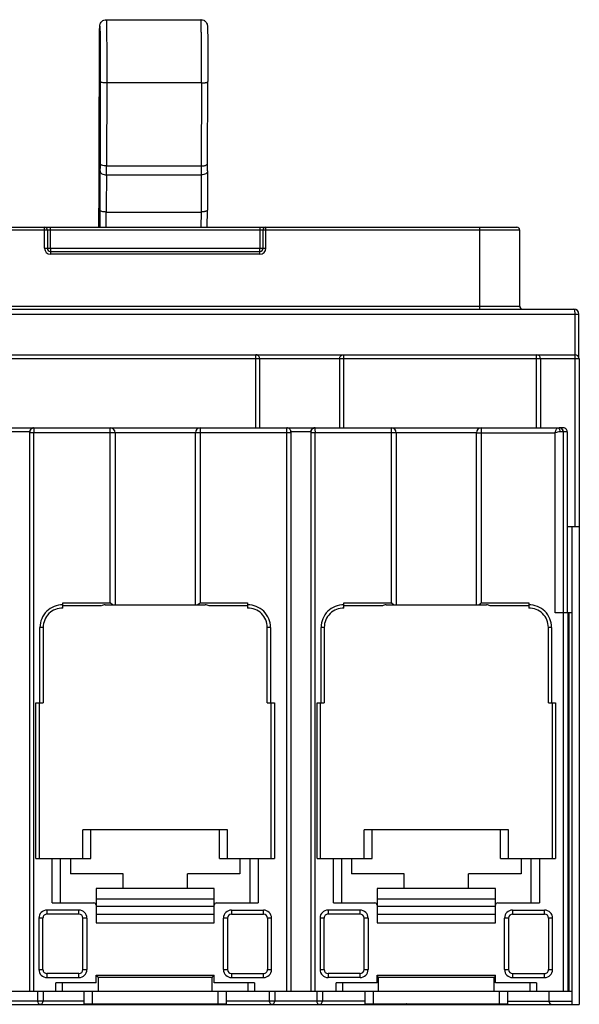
# Model space of a CAD drawing. Header units: millimetres. Extents: x 21 to 161, y 65 to 187.
# Tile 2 of 2: x 92 to 161, y 65 to 187. Entities that reach past the tile are written whole.
import ezdxf

# ---------------------------------------------------------------- set-up
doc = ezdxf.new("R2010")
doc.units = ezdxf.units.MM
doc.header["$LTSCALE"] = 16.350276
doc.layers.get('0').update_dxf_attribs({"linetype": 'CONTINUOUS'})

msp = doc.modelspace()

# ---------------------------------------------------------------- linework, layer by layer
at = {"color": 7, "linetype": 'Continuous'}
for p, q in [((102.38, 187.29), (114.18, 187.29)), ((101.5, 172.37), (101.53, 183.1)), ((101.64, 179.59), (101.61, 169.41)), ((102.45, 179.42), (102.42, 169.09)), ((114.25, 179.42), (102.45, 179.42)), ((114.25, 179.42), (114.22, 169.09)), ((115.01, 169.41), (115.04, 179.59)), ((101.5, 171.69), (101.5, 172.37)), ((102.42, 169.09), (114.22, 169.09)), ((101.5, 168.02), (101.5, 168.47)), ((102.41, 167.98), (114.21, 167.98)), ((101.48, 161.46), (101.49, 166.23)), ((101.58, 163.59), (101.57, 161.46)), ((102.38, 161.46), (102.39, 163.36)), ((102.39, 163.36), (114.19, 163.36)), ((114.19, 163.36), (114.18, 161.46)), ((114.97, 161.46), (114.98, 163.59)), ((153.86, 161.11), (63.1, 161.11)), ((63.45, 161.46), (153.51, 161.46)), ((94.7, 158.86), (94.7, 161.46)), ((95.05, 161.11), (95.05, 158.86)), ((95.45, 158.86), (95.45, 161.46)), ((121.51, 161.46), (121.51, 158.86)), ((121.91, 158.86), (121.91, 161.11)), ((122.26, 158.86), (122.26, 161.46)), ((148.89, 151.66), (148.89, 161.11)), ((153.86, 151.66), (153.86, 161.11)), ((94.7, 158.86), (122.26, 158.86)), ((95.45, 158.46), (95.45, 158.11)), ((95.45, 158.46), (121.51, 158.46)), ((121.51, 158.11), (95.45, 158.11)), ((121.51, 158.11), (121.51, 158.46)), ((21.48, 151.26), (160.62, 151.26)), ((63.1, 151.66), (153.86, 151.66)), ((20.98, 150.66), (161.22, 150.66)), ((160.72, 150.66), (160.72, 145.6)), ((161.22, 145.21), (161.22, 150.66)), ((161.26, 145.1), (26.45, 145.1)), ((26.95, 145.6), (160.76, 145.6)), ((120.99, 136.5), (120.99, 145.6)), ((121.49, 136.5), (121.49, 145.1)), ((131.44, 145.1), (131.44, 136.5)), ((131.94, 145.6), (131.94, 136.5)), ((155.96, 136.5), (155.96, 145.6)), ((156.46, 145.1), (156.46, 136.5)), ((160.77, 124.2), (160.77, 145.1)), ((161.26, 145.1), (161.26, 124.2)), ((79.08, 136.5), (93.29, 136.5)), ((93.09, 136.41), (93.37, 136.5)), ((93.37, 136.5), (114.06, 136.5)), ((93.37, 136.33), (93.37, 135.9)), ((102.88, 114.74), (102.88, 136.5)), ((114.08, 136.5), (128.29, 136.5)), ((114.08, 136.5), (114.08, 114.74)), ((124.88, 135.9), (124.87, 136.33)), ((128.09, 136.41), (128.37, 136.5)), ((128.37, 136.5), (149.06, 136.5)), ((128.37, 136.33), (128.38, 135.9)), ((137.88, 114.74), (137.88, 136.5)), ((149.08, 136.5), (158.77, 136.5)), ((149.08, 136.5), (149.08, 114.74)), ((159.29, 136.5), (158.79, 136.5)), ((92.87, 136), (90.37, 136)), ((92.84, 136), (92.84, 66.39)), ((92.87, 66.39), (92.87, 135.9)), ((113.47, 135.9), (92.87, 135.9)), ((93.37, 66.39), (93.37, 135.9)), ((103.48, 135.9), (103.48, 114.49)), ((125.38, 135.9), (113.48, 135.9)), ((113.48, 114.49), (113.48, 135.9)), ((124.88, 66.39), (124.88, 135.9)), ((127.87, 136), (125.38, 136)), ((125.38, 135.93), (125.38, 66.39)), ((127.84, 136), (127.84, 66.39)), ((148.47, 135.9), (127.88, 135.9)), ((127.88, 66.39), (127.88, 135.9)), ((128.38, 66.39), (128.38, 135.9)), ((138.48, 135.9), (138.48, 114.49)), ((148.48, 135.9), (158.27, 135.9)), ((148.48, 114.49), (148.48, 135.9)), ((158.27, 113.49), (158.27, 135.9)), ((159.27, 136), (158.87, 136)), ((159.27, 136), (159.27, 66.39)), ((159.79, 136), (159.3, 136)), ((159.3, 113.49), (159.3, 136)), ((159.79, 136), (159.79, 113.49)), ((161.28, 124.2), (159.79, 124.2)), ((160.36, 124.2), (160.36, 113.49)), ((161.28, 124.2), (161.28, 64.76)), ((96.98, 114.74), (102.88, 114.74)), ((96.98, 114.07), (96.98, 114.74)), ((101.77, 114.34), (96.98, 114.34)), ((102.24, 114.49), (114.72, 114.49)), ((114.08, 114.74), (119.98, 114.74)), ((119.98, 114.34), (115.19, 114.34)), ((119.98, 114.74), (119.98, 114.07)), ((131.98, 114.74), (137.88, 114.74)), ((131.98, 114.07), (131.98, 114.74)), ((136.77, 114.34), (131.98, 114.34)), ((137.24, 114.49), (149.72, 114.49)), ((149.08, 114.74), (154.98, 114.74)), ((154.98, 114.34), (150.19, 114.34)), ((154.98, 114.74), (154.98, 114.07)), ((159.87, 113.49), (158.27, 113.49)), ((159.87, 113.49), (159.87, 66.39)), ((160.39, 113.49), (159.9, 113.49)), ((159.9, 66.39), (159.9, 113.49)), ((159.98, 113.49), (159.98, 66.39)), ((160.39, 66.39), (160.39, 113.49)), ((94.53, 111.67), (94.13, 111.67)), ((94.13, 102.29), (94.13, 111.67)), ((94.53, 111.67), (94.53, 102.29)), ((122.83, 111.67), (122.43, 111.67)), ((122.43, 102.29), (122.43, 111.67)), ((122.83, 111.67), (122.83, 102.29)), ((129.53, 111.67), (129.13, 111.67)), ((129.13, 102.29), (129.13, 111.67)), ((129.53, 111.67), (129.53, 102.29)), ((157.83, 111.67), (157.43, 111.67)), ((157.43, 102.29), (157.43, 111.67)), ((157.83, 111.67), (157.83, 102.29)), ((93.63, 102.29), (94.53, 102.29)), ((93.63, 82.91), (93.63, 102.29)), ((94.03, 102.29), (94.03, 82.91)), ((122.43, 102.29), (123.33, 102.29)), ((122.93, 82.91), (122.93, 102.29)), ((123.33, 102.29), (123.33, 82.91)), ((128.63, 102.29), (129.53, 102.29)), ((128.63, 82.91), (128.63, 102.29)), ((129.03, 102.29), (129.03, 82.91)), ((157.43, 102.29), (158.33, 102.29)), ((157.93, 82.91), (157.93, 102.29)), ((158.33, 102.29), (158.33, 82.91)), ((117.48, 86.47), (99.48, 86.47)), ((99.48, 82.91), (99.48, 86.47)), ((100.48, 82.91), (100.48, 86.47)), ((116.48, 82.91), (116.48, 86.47)), ((117.48, 82.91), (117.48, 86.47)), ((152.48, 86.47), (134.48, 86.47)), ((134.48, 82.91), (134.48, 86.47)), ((135.48, 82.91), (135.48, 86.47)), ((151.48, 82.91), (151.48, 86.47)), ((152.48, 82.91), (152.48, 86.47)), ((93.63, 82.91), (100.48, 82.91)), ((95.66, 77.39), (95.66, 82.91)), ((96.66, 82.91), (96.66, 77.39)), ((97.93, 82.91), (97.93, 80.99)), ((116.48, 82.91), (123.33, 82.91)), ((119.03, 82.91), (119.03, 80.99)), ((120.31, 77.39), (120.31, 82.91)), ((121.31, 82.91), (121.31, 77.39)), ((128.63, 82.91), (135.48, 82.91)), ((130.66, 77.39), (130.66, 82.91)), ((131.66, 82.91), (131.66, 77.39)), ((132.93, 82.91), (132.93, 80.99)), ((151.48, 82.91), (158.33, 82.91)), ((154.03, 82.91), (154.03, 80.99)), ((155.31, 77.39), (155.31, 82.91)), ((156.31, 82.91), (156.31, 77.39)), ((104.48, 80.99), (97.93, 80.99)), ((104.48, 79.23), (104.48, 80.99)), ((119.03, 80.99), (112.48, 80.99)), ((112.48, 79.23), (112.48, 80.99)), ((139.48, 80.99), (132.93, 80.99)), ((139.48, 79.23), (139.48, 80.99)), ((154.03, 80.99), (147.48, 80.99)), ((147.48, 79.23), (147.48, 80.99)), ((115.83, 79.16), (101.13, 79.16)), ((101.13, 79.16), (101.13, 74.9)), ((104.48, 79.23), (112.48, 79.23)), ((115.83, 74.9), (115.83, 79.16)), ((150.83, 79.16), (136.13, 79.16)), ((136.13, 79.16), (136.13, 74.9)), ((139.48, 79.23), (147.48, 79.23)), ((150.83, 74.9), (150.83, 79.16)), ((95.66, 77.39), (100.83, 77.39)), ((101.13, 77.89), (115.83, 77.89)), ((116.13, 77.39), (121.31, 77.39)), ((130.66, 77.39), (135.83, 77.39)), ((136.13, 77.89), (150.83, 77.89)), ((151.13, 77.39), (156.31, 77.39)), ((98.98, 76.49), (95, 76.49)), ((95, 76.49), (95, 75.99)), ((98.98, 75.99), (95, 75.99)), ((98.98, 75.99), (98.98, 76.49)), ((101.13, 76.99), (115.83, 76.99)), ((101.13, 76), (115.83, 76)), ((117.98, 76.49), (121.96, 76.49)), ((117.98, 76.49), (117.98, 75.99)), ((117.98, 75.99), (121.96, 75.99)), ((121.96, 75.99), (121.96, 76.49)), ((133.98, 76.49), (130, 76.49)), ((130, 76.49), (130, 75.99)), ((133.98, 75.99), (130, 75.99)), ((133.98, 75.99), (133.98, 76.49)), ((136.13, 76.99), (150.83, 76.99)), ((136.13, 76), (150.83, 76)), ((152.98, 76.49), (156.96, 76.49)), ((152.98, 76.49), (152.98, 75.99)), ((152.98, 75.99), (156.96, 75.99)), ((156.96, 75.99), (156.96, 76.49)), ((94.5, 75.49), (94, 75.49)), ((94, 75.49), (94, 69.09)), ((94.5, 69.09), (94.5, 75.49)), ((99.98, 75.49), (99.48, 75.49)), ((99.48, 69.09), (99.48, 75.49)), ((99.98, 75.49), (99.98, 69.09)), ((101.13, 74.9), (115.83, 74.9)), ((117.48, 75.49), (116.98, 75.49)), ((116.98, 69.09), (116.98, 75.49)), ((117.48, 75.49), (117.48, 69.09)), ((122.96, 75.49), (122.46, 75.49)), ((122.46, 75.49), (122.46, 69.09)), ((122.96, 69.09), (122.96, 75.49)), ((129.5, 75.49), (129, 75.49)), ((129, 75.49), (129, 69.09)), ((129.5, 69.09), (129.5, 75.49)), ((134.98, 75.49), (134.48, 75.49)), ((134.48, 69.09), (134.48, 75.49)), ((134.98, 75.49), (134.98, 69.09)), ((136.13, 74.9), (150.83, 74.9)), ((152.48, 75.49), (151.98, 75.49)), ((151.98, 69.09), (151.98, 75.49)), ((152.48, 75.49), (152.48, 69.09)), ((157.96, 75.49), (157.46, 75.49)), ((157.46, 75.49), (157.46, 69.09)), ((157.96, 69.09), (157.96, 75.49)), ((94, 69.09), (94.5, 69.09)), ((99.48, 69.09), (99.98, 69.09)), ((116.98, 69.09), (117.48, 69.09)), ((122.46, 69.09), (122.96, 69.09)), ((129, 69.09), (129.5, 69.09)), ((134.48, 69.09), (134.98, 69.09)), ((151.98, 69.09), (152.48, 69.09)), ((157.46, 69.09), (157.96, 69.09)), ((98.98, 68.59), (95, 68.59)), ((95, 68.59), (95, 68.09)), ((95, 68.09), (98.98, 68.09)), ((101.13, 67.43), (96.12, 67.43)), ((96.12, 66.39), (96.12, 67.43)), ((96.91, 67.43), (96.91, 66.39)), ((98.98, 68.09), (98.98, 68.59)), ((101.13, 68.39), (115.83, 68.39)), ((101.13, 67.43), (101.13, 68.39)), ((115.56, 68.09), (101.4, 68.09)), ((101.4, 66.39), (101.4, 68.09)), ((115.56, 66.39), (115.56, 68.09)), ((115.83, 67.43), (115.83, 68.39)), ((120.84, 67.43), (115.83, 67.43)), ((117.98, 68.59), (121.96, 68.59)), ((117.98, 68.59), (117.98, 68.09)), ((117.98, 68.09), (121.96, 68.09)), ((120.05, 66.39), (120.05, 67.43)), ((120.84, 67.43), (120.84, 66.39)), ((121.96, 68.09), (121.96, 68.59)), ((133.98, 68.59), (130, 68.59)), ((130, 68.59), (130, 68.09)), ((133.98, 68.09), (130, 68.09)), ((136.13, 67.43), (131.01, 67.43)), ((131.01, 66.39), (131.01, 67.43)), ((131.79, 67.43), (131.79, 66.39)), ((133.98, 68.09), (133.98, 68.59)), ((136.13, 68.39), (150.83, 68.39)), ((136.13, 67.43), (136.13, 68.39)), ((150.68, 68.09), (136.28, 68.09)), ((136.28, 66.39), (136.28, 68.09)), ((150.68, 66.39), (150.68, 68.09)), ((150.83, 67.43), (150.83, 68.39)), ((155.96, 67.43), (150.83, 67.43)), ((152.98, 68.59), (156.96, 68.59)), ((152.98, 68.59), (152.98, 68.09)), ((152.98, 68.09), (156.96, 68.09)), ((155.17, 66.39), (155.17, 67.43)), ((155.96, 67.43), (155.96, 66.39)), ((156.96, 68.09), (156.96, 68.59)), ((57.87, 66.39), (92.84, 66.39)), ((92.87, 66.39), (127.84, 66.39)), ((93.82, 66.39), (93.82, 65.16)), ((94.53, 66.39), (94.53, 65.16)), ((99.63, 64.82), (99.63, 66.39)), ((100.63, 66.39), (100.63, 64.82)), ((116.33, 64.82), (116.33, 66.39)), ((117.33, 66.39), (117.33, 64.82)), ((122.67, 66.39), (122.67, 65.16)), ((123.37, 66.39), (123.37, 65.16)), ((127.88, 66.39), (159.87, 66.39)), ((128.59, 66.39), (128.59, 65.16)), ((129.29, 66.39), (129.29, 65.16)), ((134.63, 64.82), (134.63, 66.39)), ((135.63, 66.39), (135.63, 64.82)), ((151.33, 64.82), (151.33, 66.39)), ((152.33, 66.39), (152.33, 64.82)), ((157.48, 66.39), (157.48, 65.16)), ((159.9, 66.39), (160.39, 66.39)), ((160.36, 66.39), (160.36, 65.16)), ((99.63, 65.16), (82.33, 65.16)), ((134.63, 65.16), (117.33, 65.16)), ((152.33, 65.16), (160.36, 65.16)), ((20.98, 64.76), (161.28, 64.76)), ((99.63, 64.82), (117.33, 64.82)), ((134.63, 64.82), (152.33, 64.82))]:
    msp.add_line(p, q, dxfattribs=at)
msp.add_lwpolyline([(125.38, 135.93), (125.37, 136.01), (125.37, 136.08), (125.35, 136.17), (125.3, 136.26), (125.24, 136.34), (125.16, 136.42), (125.06, 136.47), (124.95, 136.5), (124.87, 136.5)], dxfattribs=at)
for centre, radius, start, end in [((-1384.14, 170.42), 1485.63, 359.92474, 0.04886), ((1089.2, 161.01), 987.62, 179.56749, 179.85061), ((1131.98, 160.44), 1029.6, 179.58063, 179.83749), ((1048.15, 160.93), 933.96, 179.56748, 179.85064), ((1203.44, 160.5), 1088.47, 179.58061, 179.8375), ((94.7, 161.11), 0.35, 0, 90), ((122.26, 161.11), 0.35, 90, 180), ((153.51, 161.11), 0.35, 360, 90), ((95.45, 158.86), 0.75, 180, 270), ((95.45, 158.86), 0.4, 180, 270), ((121.51, 158.86), 0.75, 270, 360), ((121.51, 158.86), 0.4, 270, 360), ((154.26, 151.66), 0.4, 180, 269.9637), ((160.62, 150.66), 0.6, 0.0497, 90.0496), ((155.96, 145.1), 0.5, 359.9986, 89.9986), ((160.76, 145.1), 0.5, 359.9986, 89.9986), ((93.34, 136), 0.499, 121.4244, 179.9464), ((93.37, 136), 0.5, 124.852, 179.9756), ((93.34, 136), 0.505, 90.0247, 99.9075), ((102.88, 135.9), 0.6, 0, 90), ((114.08, 135.9), 0.6, 90, 180), ((128.34, 136), 0.499, 121.0422, 179.945), ((128.37, 136), 0.5, 124.852, 179.9756), ((128.34, 136), 0.506, 90.0305, 101.0383), ((137.88, 135.9), 0.6, 0, 90), ((149.08, 135.9), 0.6, 90, 180), ((158.77, 136), 0.5, 359.9993, 89.9987), ((159.29, 136), 0.5, 0.0781, 66.416), ((96.93, 111.67), 2.8, 88.9765, 180), ((96.93, 111.67), 2.4, 88.8059, 180), ((102.24, 113.69), 0.8, 90, 125.6591), ((114.72, 113.69), 0.8, 54.3409, 90), ((120.03, 111.67), 2.8, 360, 91.0235), ((120.03, 111.67), 2.4, 0, 91.1941), ((131.93, 111.67), 2.8, 88.9765, 180), ((131.93, 111.67), 2.4, 88.8059, 180), ((137.24, 113.69), 0.8, 90, 125.6591), ((149.72, 113.69), 0.8, 54.3409, 90), ((155.03, 111.67), 2.8, 360, 91.0235), ((155.03, 111.67), 2.4, 0, 91.1941), ((100.83, 77.09), 0.3, 359.974, 89.987), ((116.13, 77.09), 0.3, 90, 180.0077), ((135.83, 77.09), 0.3, 359.9725, 89.9863), ((151.13, 77.09), 0.3, 90.0001, 180.007), ((95, 75.49), 1, 89.9377, 179.9396), ((95, 75.49), 0.5, 89.9359, 179.9562), ((98.98, 75.49), 1, 0, 90), ((98.98, 75.49), 0.5, 0, 90), ((117.98, 75.49), 1, 90, 180), ((117.98, 75.49), 0.5, 90, 180), ((121.96, 75.49), 1, 0.0608, 90.0624), ((121.96, 75.49), 0.5, 0.0672, 90.0584), ((130, 75.49), 1, 89.9446, 179.9398), ((130, 75.49), 0.5, 89.9398, 179.9434), ((133.98, 75.49), 1, 0, 90), ((133.98, 75.49), 0.5, 0, 90), ((152.98, 75.49), 1, 90, 180), ((152.98, 75.49), 0.5, 90, 180), ((156.96, 75.49), 1, 0.0559, 90.063), ((156.96, 75.49), 0.5, 0.0607, 90.0579), ((95, 69.09), 1, 180.0548, 270.0615), ((95, 69.09), 0.5, 180.0576, 270.0594), ((98.98, 69.09), 1, 270, 360), ((98.98, 69.09), 0.5, 270, 360), ((117.98, 69.09), 1, 180, 270), ((117.98, 69.09), 0.5, 180, 270), ((121.96, 69.09), 1, 269.9449, 359.9391), ((121.96, 69.09), 0.5, 269.9393, 359.9437), ((130, 69.09), 1, 180.0559, 270.063), ((130, 69.09), 0.5, 180.0607, 270.0579), ((133.98, 69.09), 1, 270, 360), ((133.98, 69.09), 0.5, 270, 360), ((152.98, 69.09), 1, 180, 270), ((152.98, 69.09), 0.5, 180, 270), ((156.96, 69.09), 1, 269.9446, 359.9398), ((156.96, 69.09), 0.5, 269.9398, 359.9434), ((157.88, 65.16), 0.4, 180, 270)]:
    msp.add_arc(centre, radius, start, end, dxfattribs=at)
for centre, start_param, end_param in [((100.04, 68.09), 0, 0.639561), ((116.91, 68.09), 8.783051, 9.424778), ((134.93, 68.09), 0, 0.47496), ((152.03, 68.09), 8.949818, 9.424778)]:
    msp.add_ellipse(centre, major_axis=(1.35, 0), ratio=0.221695, start_param=start_param, end_param=end_param, dxfattribs=at)
for points, knots in [([(101.55, 185.34), (101.55, 185.54), (101.55, 185.82), (101.56, 186.16), (101.57, 186.34), (101.57, 186.49), (101.59, 186.67), (101.67, 186.88), (101.83, 187.1), (102.09, 187.26), (102.28, 187.29), (102.38, 187.29)], [0, 0, 0, 0, 0.251693, 0.346445, 0.42032, 0.476223, 0.54257, 0.637211, 0.756431, 0.877877, 1, 1, 1, 1]), ([(101.55, 185.33), (101.55, 185.41), (101.55, 185.57), (101.55, 185.79), (101.56, 185.98), (101.56, 186.14), (101.57, 186.27), (101.57, 186.37), (101.57, 186.44), (101.58, 186.47), (101.58, 186.49), (101.59, 186.49), (101.58, 186.48), (101.59, 186.46), (101.59, 186.43), (101.59, 186.4), (101.59, 186.35), (101.6, 186.28), (101.6, 186.17), (101.6, 186.01), (101.61, 185.83), (101.61, 185.53), (101.62, 185.08), (101.63, 184.47), (101.63, 183.78), (101.64, 182.73), (101.64, 181.33), (101.64, 180.18), (101.64, 179.59)], [0, 0, 0, 0, 0.030687, 0.058022, 0.08183, 0.101938, 0.11822, 0.130614, 0.139059, 0.143511, 0.144262, 0.144668, 0.146003, 0.148329, 0.151653, 0.155977, 0.161294, 0.167595, 0.183108, 0.202431, 0.225477, 0.252112, 0.31553, 0.391339, 0.477876, 0.573271, 0.782154, 1, 1, 1, 1]), ([(102.38, 187.29), (102.38, 187.29), (102.38, 187.29), (102.39, 187.28), (102.39, 187.27), (102.39, 187.24), (102.39, 187.2), (102.4, 187.13), (102.4, 187.04), (102.4, 186.93), (102.41, 186.8), (102.41, 186.6), (102.42, 186.3), (102.42, 185.89), (102.43, 185.42), (102.43, 184.89), (102.44, 184.3), (102.44, 183.44), (102.45, 182.3), (102.45, 180.88), (102.45, 179.91), (102.45, 179.42)], [0, 0, 0, 0, 0.000391, 0.001368, 0.002964, 0.005184, 0.011492, 0.020283, 0.031541, 0.045235, 0.061317, 0.079739, 0.123396, 0.175704, 0.236031, 0.303692, 0.377875, 0.45773, 0.630582, 0.814237, 1, 1, 1, 1]), ([(114.18, 187.29), (114.3, 187.29), (114.53, 187.24), (114.81, 187.03), (114.94, 186.77), (114.98, 186.57), (114.99, 186.4), (115, 186.19), (115.01, 185.93), (115.01, 185.6), (115.02, 185.19), (115.02, 184.53), (115.03, 183.59), (115.04, 182.34), (115.04, 180.98), (115.04, 180.06), (115.04, 179.59)], [0, 0, 0, 0, 0.042873, 0.085397, 0.125081, 0.144763, 0.163325, 0.187107, 0.219496, 0.26068, 0.310289, 0.367727, 0.502989, 0.659235, 0.827962, 1, 1, 1, 1]), ([(114.25, 179.42), (114.25, 179.91), (114.25, 180.88), (114.25, 182.3), (114.24, 183.44), (114.24, 184.3), (114.23, 184.89), (114.23, 185.42), (114.22, 185.89), (114.22, 186.3), (114.21, 186.6), (114.21, 186.8), (114.2, 186.93), (114.2, 187.04), (114.2, 187.13), (114.19, 187.2), (114.19, 187.24), (114.19, 187.27), (114.18, 187.28), (114.18, 187.29), (114.18, 187.29), (114.18, 187.29)], [0, 0, 0, 0, 0.185763, 0.369418, 0.54227, 0.622125, 0.696308, 0.763969, 0.824296, 0.876604, 0.920261, 0.938683, 0.954765, 0.968459, 0.979717, 0.988508, 0.994816, 0.997036, 0.998632, 0.999609, 1, 1, 1, 1]), ([(101.53, 183.1), (101.53, 183.31), (101.53, 184.05), (101.54, 184.8), (101.55, 185.33)], [0, 0, 0, 0, 0.286314, 1, 1, 1, 1]), ([(102.45, 179.42), (102.34, 179.42), (102.15, 179.43), (101.93, 179.46), (101.79, 179.49), (101.71, 179.52), (101.66, 179.55), (101.64, 179.58), (101.64, 179.59)], [0, 0, 0, 0, 0.36085, 0.670918, 0.793042, 0.8883, 0.955507, 1, 1, 1, 1]), ([(114.25, 179.42), (114.35, 179.42), (114.5, 179.42), (114.68, 179.45), (114.8, 179.47), (114.9, 179.49), (114.98, 179.52), (115.04, 179.56), (115.04, 179.59)], [0, 0, 0, 0, 0.364689, 0.530115, 0.676134, 0.798055, 0.89273, 1, 1, 1, 1]), ([(101.61, 169.41), (101.61, 169.33), (101.61, 169.02), (101.61, 168.7), (101.6, 168.47)], [0, 0, 0, 0, 0.25783, 1, 1, 1, 1]), ([(102.42, 169.09), (102.31, 169.09), (102.12, 169.11), (101.9, 169.16), (101.75, 169.23), (101.66, 169.29), (101.61, 169.37), (101.61, 169.41)], [0, 0, 0, 0, 0.335214, 0.628661, 0.749483, 0.850479, 1, 1, 1, 1]), ([(102.41, 167.98), (102.41, 168.07), (102.41, 168.44), (102.42, 168.81), (102.42, 169.09)], [0, 0, 0, 0, 0.241329, 1, 1, 1, 1]), ([(114.22, 169.09), (114.22, 169), (114.21, 168.62), (114.21, 168.25), (114.21, 167.98)], [0, 0, 0, 0, 0.258384, 1, 1, 1, 1]), ([(114.22, 169.09), (114.32, 169.09), (114.47, 169.1), (114.66, 169.14), (114.84, 169.2), (115.01, 169.3), (115.01, 169.41)], [0, 0, 0, 0, 0.34326, 0.500607, 0.641841, 1, 1, 1, 1]), ([(115, 168.47), (115, 168.55), (115.01, 168.86), (115.01, 169.17), (115.01, 169.41)], [0, 0, 0, 0, 0.241926, 1, 1, 1, 1]), ([(101.49, 166.23), (101.49, 166.37), (101.49, 166.97), (101.49, 167.57), (101.5, 168.02)], [0, 0, 0, 0, 0.247103, 1, 1, 1, 1]), ([(101.6, 168.47), (101.6, 168.4), (101.66, 168.26), (101.85, 168.1), (102.11, 168), (102.31, 167.98), (102.41, 167.98)], [0, 0, 0, 0, 0.193412, 0.424438, 0.699028, 1, 1, 1, 1]), ([(115, 168.47), (115, 168.4), (114.95, 168.26), (114.77, 168.1), (114.51, 168), (114.31, 167.98), (114.21, 167.98)], [0, 0, 0, 0, 0.193466, 0.423358, 0.697619, 1, 1, 1, 1]), ([(102.39, 163.36), (102.28, 163.36), (102.09, 163.37), (101.87, 163.41), (101.72, 163.46), (101.64, 163.5), (101.58, 163.55), (101.58, 163.59)], [0, 0, 0, 0, 0.352288, 0.657069, 0.77896, 0.876358, 1, 1, 1, 1]), ([(114.98, 163.59), (114.98, 163.55), (114.93, 163.5), (114.84, 163.46), (114.74, 163.43), (114.62, 163.4), (114.44, 163.37), (114.29, 163.36), (114.19, 163.36)], [0, 0, 0, 0, 0.121497, 0.21756, 0.338628, 0.482225, 0.644142, 1, 1, 1, 1]), ([(148.89, 161.11), (148.89, 161.16), (148.88, 161.22), (148.88, 161.31), (148.88, 161.36), (148.88, 161.4), (148.88, 161.43), (148.88, 161.45), (148.88, 161.46), (148.88, 161.46), (148.88, 161.46), (148.88, 161.46)], [0, 0, 0, 0, 0.382146, 0.555624, 0.707128, 0.83143, 0.923627, 0.956616, 0.980509, 0.995049, 1, 1, 1, 1]), ([(95.45, 158.86), (95.45, 158.81), (95.45, 158.74), (95.45, 158.64), (95.45, 158.58), (95.45, 158.54), (95.45, 158.51), (95.45, 158.5), (95.45, 158.48), (95.45, 158.47), (95.45, 158.47), (95.45, 158.46), (95.45, 158.46)], [0, 0, 0, 0, 0.382491, 0.555492, 0.7071, 0.831442, 0.881941, 0.923953, 0.956983, 0.980772, 0.995163, 1, 1, 1, 1]), ([(121.51, 158.46), (121.51, 158.46), (121.51, 158.47), (121.51, 158.47), (121.51, 158.48), (121.51, 158.5), (121.51, 158.51), (121.51, 158.54), (121.51, 158.58), (121.51, 158.64), (121.51, 158.74), (121.51, 158.81), (121.51, 158.86)], [0, 0, 0, 0, 0.004837, 0.019227, 0.043017, 0.076046, 0.118058, 0.168557, 0.292899, 0.444507, 0.617509, 1, 1, 1, 1]), ([(148.89, 151.26), (148.89, 151.26), (148.89, 151.27), (148.89, 151.27), (148.89, 151.28), (148.89, 151.3), (148.89, 151.31), (148.89, 151.34), (148.89, 151.38), (148.89, 151.44), (148.89, 151.54), (148.89, 151.61), (148.89, 151.66)], [0, 0, 0, 0, 0.00491, 0.019439, 0.043328, 0.076315, 0.118138, 0.168516, 0.292827, 0.444342, 0.61783, 1, 1, 1, 1]), ([(160.62, 151.26), (160.62, 151.26), (160.64, 151.25), (160.67, 151.19), (160.69, 151.07), (160.71, 150.88), (160.72, 150.74), (160.72, 150.66)], [0, 0, 0, 0, 0.036667, 0.098944, 0.311698, 0.627528, 1, 1, 1, 1]), ([(121.49, 145.1), (121.49, 145.17), (121.46, 145.3), (121.35, 145.47), (121.19, 145.58), (121.05, 145.6), (120.99, 145.6)], [0, 0, 0, 0, 0.250547, 0.500774, 0.750548, 1, 1, 1, 1]), ([(131.44, 145.1), (131.44, 145.17), (131.47, 145.3), (131.58, 145.47), (131.74, 145.58), (131.87, 145.6), (131.94, 145.6)], [0, 0, 0, 0, 0.250547, 0.500774, 0.750547, 1, 1, 1, 1]), ([(160.77, 145.1), (160.77, 145.17), (160.77, 145.26), (160.77, 145.38), (160.77, 145.45), (160.77, 145.51), (160.76, 145.54), (160.76, 145.56), (160.76, 145.58), (160.76, 145.59), (160.76, 145.6), (160.76, 145.6), (160.76, 145.6)], [0, 0, 0, 0, 0.382611, 0.555536, 0.70698, 0.831247, 0.881734, 0.923736, 0.956773, 0.980605, 0.995058, 1, 1, 1, 1]), ([(93.37, 136.5), (93.37, 136.5), (93.37, 136.5), (93.37, 136.49), (93.37, 136.48), (93.37, 136.46), (93.37, 136.43), (93.37, 136.39), (93.37, 136.35), (93.37, 136.33)], [0, 0, 0, 0, 0.01656, 0.065807, 0.147125, 0.259898, 0.403298, 0.57568, 1, 1, 1, 1]), ([(124.87, 136.33), (124.87, 136.35), (124.87, 136.39), (124.87, 136.43), (124.87, 136.46), (124.87, 136.48), (124.88, 136.49), (124.87, 136.5), (124.88, 136.5), (124.87, 136.5)], [0, 0, 0, 0, 0.424321, 0.596703, 0.740102, 0.852874, 0.934192, 0.983438, 1, 1, 1, 1]), ([(128.37, 136.5), (128.38, 136.5), (128.37, 136.5), (128.38, 136.49), (128.37, 136.48), (128.37, 136.46), (128.37, 136.43), (128.37, 136.39), (128.37, 136.35), (128.37, 136.33)], [0, 0, 0, 0, 0.01656, 0.065807, 0.147125, 0.259898, 0.403298, 0.57568, 1, 1, 1, 1]), ([(158.27, 135.9), (158.28, 135.94), (158.34, 136.09), (158.39, 136.23), (158.44, 136.33)], [0, 0, 0, 0, 0.272718, 1, 1, 1, 1]), ([(158.44, 136.33), (158.46, 136.38), (158.49, 136.43), (158.53, 136.49), (158.56, 136.5), (158.57, 136.5)], [0, 0, 0, 0, 0.655527, 0.862757, 1, 1, 1, 1]), ([(158.57, 136.5), (158.61, 136.5), (158.69, 136.47), (158.75, 136.4), (158.78, 136.36)], [0, 0, 0, 0, 0.43578, 1, 1, 1, 1]), ([(158.78, 136.36), (158.79, 136.34), (158.85, 136.22), (158.87, 136.1), (158.87, 136)], [0, 0, 0, 0, 0.241466, 1, 1, 1, 1]), ([(159.3, 136), (159.3, 136.07), (159.27, 136.21), (159.15, 136.37), (158.99, 136.48), (158.86, 136.5), (158.79, 136.5)], [0, 0, 0, 0, 0.257766, 0.510182, 0.756676, 1, 1, 1, 1]), ([(92.87, 136), (92.87, 136), (92.87, 136), (92.87, 135.99), (92.87, 135.98), (92.87, 135.97), (92.87, 135.94), (92.87, 135.92), (92.87, 135.9)], [0, 0, 0, 0, 0.021605, 0.082809, 0.178608, 0.303961, 0.623149, 1, 1, 1, 1]), ([(127.87, 136), (127.87, 136), (127.87, 136), (127.88, 135.99), (127.87, 135.98), (127.88, 135.97), (127.88, 135.94), (127.88, 135.92), (127.88, 135.9)], [0, 0, 0, 0, 0.021605, 0.082809, 0.178608, 0.303961, 0.623149, 1, 1, 1, 1]), ([(158.87, 136), (158.77, 136), (158.57, 135.97), (158.37, 135.93), (158.27, 135.9)], [0, 0, 0, 0, 0.473075, 1, 1, 1, 1]), ([(102.88, 114.74), (102.91, 114.72), (103.01, 114.64), (103.11, 114.55), (103.19, 114.49)], [0, 0, 0, 0, 0.257594, 1, 1, 1, 1]), ([(113.77, 114.49), (113.79, 114.51), (113.9, 114.59), (114, 114.68), (114.08, 114.74)], [0, 0, 0, 0, 0.238807, 1, 1, 1, 1]), ([(137.88, 114.74), (137.91, 114.72), (138.01, 114.64), (138.11, 114.55), (138.19, 114.49)], [0, 0, 0, 0, 0.257594, 1, 1, 1, 1]), ([(148.77, 114.49), (148.79, 114.51), (148.9, 114.59), (149, 114.68), (149.08, 114.74)], [0, 0, 0, 0, 0.238807, 1, 1, 1, 1]), ([(93.82, 65.16), (93.82, 65.06), (93.87, 64.91), (94.03, 64.79), (94.12, 64.76), (94.17, 64.76)], [0, 0, 0, 0, 0.516811, 0.763151, 1, 1, 1, 1]), ([(94.17, 64.76), (94.22, 64.76), (94.31, 64.79), (94.47, 64.91), (94.53, 65.06), (94.53, 65.16)], [0, 0, 0, 0, 0.240465, 0.48825, 1, 1, 1, 1]), ([(122.67, 65.16), (122.67, 65.06), (122.73, 64.91), (122.89, 64.79), (122.98, 64.76), (123.03, 64.76)], [0, 0, 0, 0, 0.515358, 0.76211, 1, 1, 1, 1]), ([(123.03, 64.76), (123.07, 64.76), (123.16, 64.79), (123.32, 64.91), (123.37, 65.06), (123.37, 65.16)], [0, 0, 0, 0, 0.232736, 0.477469, 1, 1, 1, 1]), ([(128.59, 65.16), (128.59, 65.06), (128.64, 64.91), (128.8, 64.79), (128.89, 64.76), (128.93, 64.76)], [0, 0, 0, 0, 0.522535, 0.767267, 1, 1, 1, 1]), ([(128.93, 64.76), (128.98, 64.76), (129.08, 64.79), (129.23, 64.91), (129.29, 65.06), (129.29, 65.16)], [0, 0, 0, 0, 0.237891, 0.484643, 1, 1, 1, 1]), ([(160.36, 65.16), (160.36, 65.11), (160.36, 65.04), (160.36, 64.94), (160.36, 64.88), (160.36, 64.83), (160.36, 64.8), (160.36, 64.78), (160.36, 64.77), (160.35, 64.77), (160.36, 64.76), (160.35, 64.76)], [0, 0, 0, 0, 0.386043, 0.559605, 0.710817, 0.834098, 0.925291, 0.95772, 0.981056, 0.995176, 1, 1, 1, 1]), ([(104.23, 64.76), (104.24, 64.76), (104.3, 64.77), (104.36, 64.79), (104.39, 64.82)], [0, 0, 0, 0, 0.24363, 1, 1, 1, 1]), ([(104.23, 64.76), (104.23, 64.76), (104.23, 64.77), (104.23, 64.78), (104.23, 64.8), (104.23, 64.81), (104.23, 64.82)], [0, 0, 0, 0, 0.06781, 0.258713, 0.571636, 1, 1, 1, 1]), ([(112.16, 64.82), (112.17, 64.81), (112.21, 64.78), (112.26, 64.76), (112.3, 64.76)], [0, 0, 0, 0, 0.266059, 1, 1, 1, 1]), ([(112.31, 64.82), (112.31, 64.81), (112.31, 64.8), (112.31, 64.78), (112.31, 64.77), (112.3, 64.76), (112.3, 64.76)], [0, 0, 0, 0, 0.426792, 0.741639, 0.935925, 1, 1, 1, 1]), ([(139.65, 64.82), (139.65, 64.81), (139.65, 64.8), (139.65, 64.78), (139.65, 64.77), (139.66, 64.76), (139.66, 64.76)], [0, 0, 0, 0, 0.420566, 0.728645, 0.92081, 1, 1, 1, 1]), ([(139.81, 64.82), (139.79, 64.81), (139.75, 64.78), (139.7, 64.76), (139.66, 64.76)], [0, 0, 0, 0, 0.270596, 1, 1, 1, 1]), ([(147.16, 64.82), (147.17, 64.81), (147.21, 64.78), (147.26, 64.76), (147.3, 64.76)], [0, 0, 0, 0, 0.266059, 1, 1, 1, 1]), ([(147.31, 64.82), (147.31, 64.81), (147.31, 64.8), (147.31, 64.78), (147.31, 64.77), (147.3, 64.76), (147.3, 64.76)], [0, 0, 0, 0, 0.426792, 0.741639, 0.935925, 1, 1, 1, 1])]:
    msp.add_open_spline(points, degree=3, knots=knots, dxfattribs=at)
for points in [[(93.08, 136.43), (93.13, 136.46), (93.19, 136.49), (93.25, 136.5)], [(128.08, 136.43), (128.13, 136.46), (128.19, 136.48), (128.24, 136.49)], [(159.49, 136.46), (159.43, 136.49), (159.36, 136.5), (159.29, 136.5)]]:
    msp.add_open_spline(points, degree=3, dxfattribs=at)

doc.saveas('drawing.dxf')
